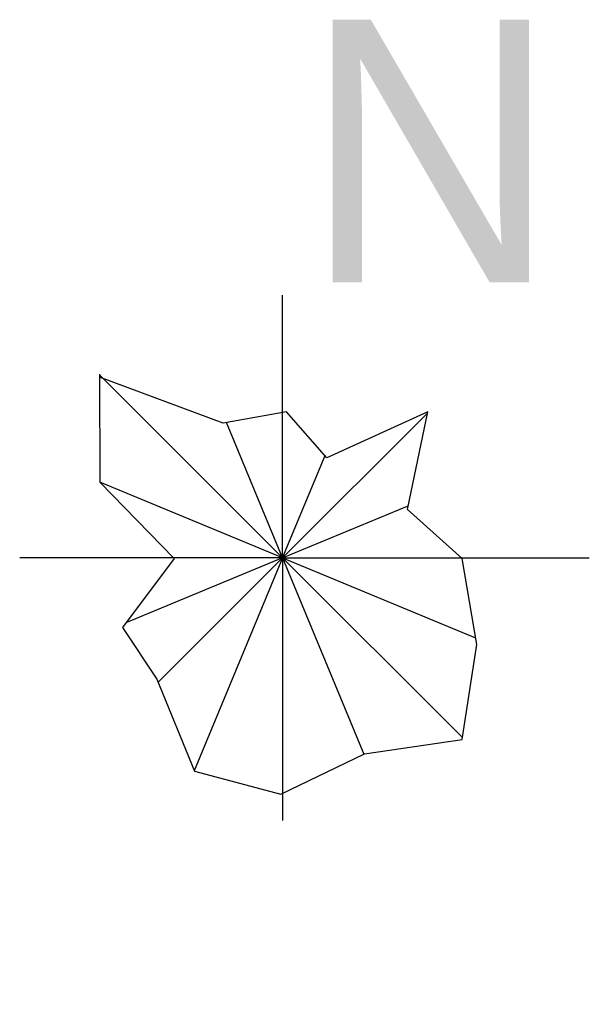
# Model space of a CAD drawing. Extents: x -6 to 7, y -10.3 to 12.2.
import ezdxf

# ---------------------------------------------------------------- set-up
doc = ezdxf.new("R2010")
doc.units = 0
doc.header["$MEASUREMENT"] = 0
doc.layers.add('THI', color=2, linetype='CONTINUOUS')

msp = doc.modelspace()

# ---------------------------------------------------------------- linework, layer by layer
at = {"layer": 'THI', "color": 5}
for p, q in [((0.04, -0.055), (0.04, 5.945)), ((-4.142, 4.139), (-4.129, 1.672)), ((0.04, -0.055), (-4.142, 4.127)), ((-1.315, 3.022), (-4.142, 4.073)), ((0.131, 3.285), (-1.315, 3.022)), ((0.04, -0.055), (3.346, 3.251)), ((1.052, 2.234), (0.131, 3.285)), ((3.353, 3.285), (1.052, 2.234)), ((2.893, 1.051), (3.353, 3.285)), ((0.04, -0.055), (-1.24, 3.036)), ((0.04, -0.055), (1.009, 2.283)), ((0.04, -0.055), (-4.129, 1.672)), ((-4.129, 1.672), (-2.432, -0.066)), ((0.04, -0.055), (2.91, 1.134)), ((4.142, -0.066), (2.893, 1.051)), ((0.04, -0.055), (-5.96, -0.055)), ((-2.432, -0.066), (-3.616, -1.642)), ((0.04, -0.055), (-3.536, -1.536)), ((0.04, -0.055), (-2.799, -2.894)), ((0.04, -0.055), (-1.975, -4.92)), ((0.04, -0.055), (1.897, -4.537)), ((0.04, -0.055), (4.148, -4.162)), ((0.04, -0.055), (0.04, -6.055)), ((0.04, -0.055), (7.04, -0.055)), ((0.04, -0.055), (4.444, -1.879)), ((4.47, -2.036), (4.142, -0.066)), ((-3.616, -1.642), (-2.827, -2.825)), ((4.142, -4.204), (4.47, -2.036)), ((-2.827, -2.825), (-1.972, -4.927)), ((1.906, -4.533), (4.142, -4.204)), ((0, -5.453), (1.906, -4.533)), ((-1.972, -4.927), (0, -5.453))]:
    msp.add_line(p, q, dxfattribs=at)
at = {"layer": 'THI', "color": 2}
msp.add_line((0.04, -0.055), (6.04, -0.055), dxfattribs=at)
at = {"layer": 'THI', "color": 5}
msp.add_lwpolyline([(0.04, -10.055, 0, 0, 0), (0.04, 9.945, 0.4, 0, 0), (0.04, 11.945, 0, 0, 0)], format="xyseb", dxfattribs=at)

# ---------------------------------------------------------------- texts
msp.add_text('N', height=6, dxfattribs=at).set_placement((0.526, 6.241))

doc.saveas('drawing.dxf')
